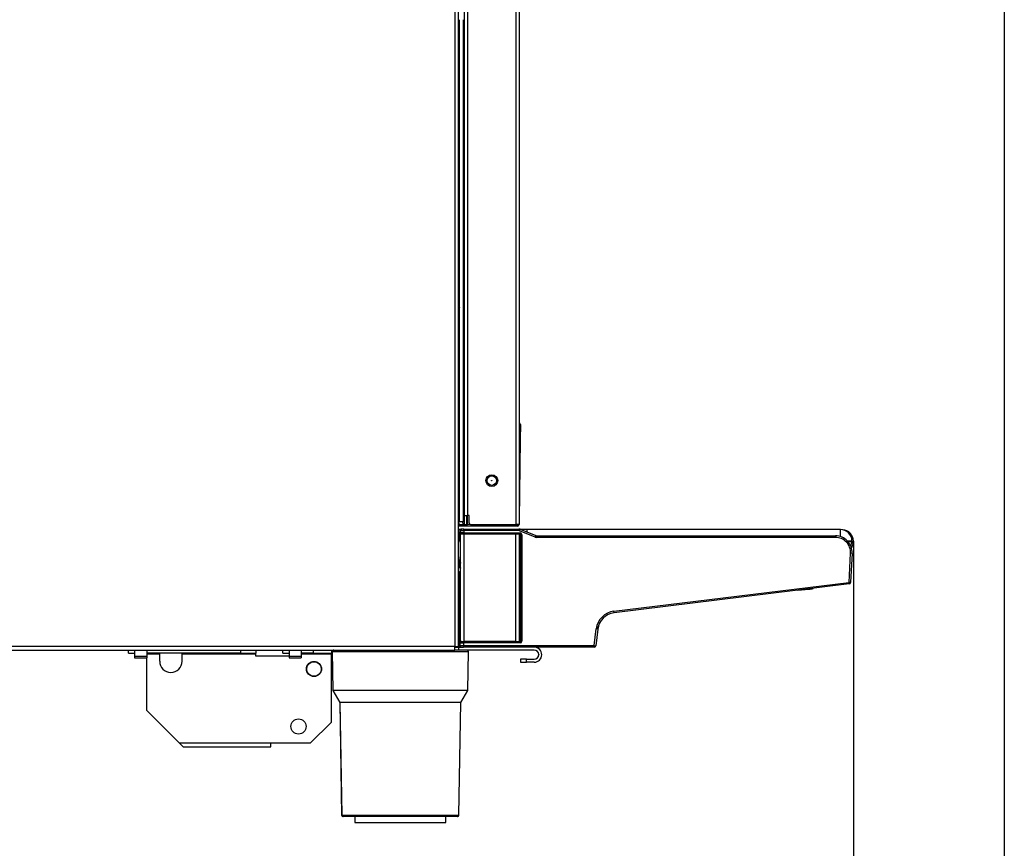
# Model space of a CAD drawing. Header units: millimetres. Extents: x 0 to 200, y 0 to 287.
# Tile 65 of 67: x 167 to 200, y 190 to 218. Entities that reach past the tile are written whole.
import ezdxf
from ezdxf.enums import TextEntityAlignment as Align

# ---------------------------------------------------------------- set-up
doc = ezdxf.new("R2010")
doc.units = ezdxf.units.MM
for name, color, linetype in [('148.256_BW4C_CTM', 7, 'Continuous'), ('Marges', 7, 'Continuous'), ('Standard', 7, 'Continuous')]:
    doc.layers.add(name, color=color, linetype=linetype)
doc.styles.add('SEACAD_Arial', font='arial.ttf')
doc.dimstyles.new('ISO_(mm)', dxfattribs={"dimtxt": 3, "dimasz": 3, "dimexe": 1.5, "dimexo": 0, "dimgap": 0.75, "dimtad": 1, "dimdec": 0, "dimlfac": 10, "dimtxsty": 'SEACAD_Arial', "dimblk1": '_SE_FILLED', "dimblk2": '_SE_FILLED', "dimsah": 1, "dimcen": 1.5, "dimadec": 0, "dimazin": 0, "dimtfac": 0.5, "dimtmove": 0, "dimatfit": 3, "dimfxl": 1, "dimarcsym": 0})

# ---------------------------------------------------------------- blocks, each defined once
blk = doc.blocks.new('SE1')
at = {"layer": '148.256_BW4C_CTM', "color": 7, "linetype": 'Continuous'}
for p, q in [((181.861, 239.192), (181.861, 196.832)), ((181.981, 196.832), (181.981, 239.192)), ((183.878, 200.862), (183.878, 239.212)), ((183.978, 239.212), (183.978, 200.862)), ((182.178, 201.162), (182.178, 238.252)), ((182.276, 238.252), (182.276, 201.162)), ((182.008, 200.962), (182.008, 217.542)), ((182.128, 217.542), (182.128, 200.962)), ((181.981, 205.162), (182.008, 205.162)), ((181.981, 204.762), (182.008, 204.762)), ((182.008, 204.366), (181.981, 204.366)), ((184.022, 204.162), (184.015, 203.672)), ((184.022, 204.162), (184.021, 204.167)), ((183.978, 203.672), (184.015, 203.672)), ((184.015, 203.672), (183.981, 201.011)), ((181.981, 200.962), (181.995, 200.962)), ((181.995, 200.962), (182.025, 200.962)), ((181.997, 200.861), (181.995, 200.962)), ((182.025, 200.962), (182.128, 200.962)), ((182.115, 200.962), (182.117, 200.861)), ((182.128, 200.962), (182.178, 200.962)), ((182.178, 201.162), (182.276, 201.162)), ((182.178, 200.862), (182.178, 201.162)), ((182.258, 200.862), (182.258, 201.162)), ((182.328, 201.162), (182.276, 201.162)), ((182.276, 200.862), (182.276, 201.162)), ((182.328, 200.912), (182.328, 201.162)), ((183.978, 201.011), (183.981, 201.011)), ((183.98, 200.962), (183.979, 200.861)), ((183.981, 201.011), (183.98, 200.962)), ((182.047, 200.812), (181.981, 200.812)), ((181.981, 200.712), (182.074, 200.712)), ((182.028, 200.683), (181.981, 200.683)), ((182.024, 200.668), (182.009, 200.545)), ((182.01, 200.503), (182.03, 200.668)), ((182.035, 200.668), (182.021, 200.549)), ((182.03, 200.668), (182.024, 200.668)), ((182.028, 200.577), (182.039, 200.668)), ((182.039, 200.668), (182.035, 200.668)), ((182.039, 200.668), (182.159, 200.662)), ((182.117, 200.812), (182.047, 200.812)), ((182.074, 200.712), (182.08, 200.712)), ((182.082, 200.712), (182.085, 200.712)), ((182.085, 200.712), (182.089, 200.712)), ((182.159, 200.712), (182.089, 200.712)), ((182.117, 200.861), (182.178, 200.861)), ((182.117, 200.812), (182.117, 200.861)), ((183.859, 200.812), (182.117, 200.812)), ((182.159, 200.662), (182.15, 200.587)), ((182.15, 200.587), (184.013, 200.587)), ((182.15, 200.558), (182.15, 200.587)), ((182.159, 200.712), (183.974, 200.712)), ((182.159, 200.662), (182.159, 200.712)), ((183.974, 200.662), (182.159, 200.662)), ((182.178, 200.862), (182.258, 200.862)), ((182.276, 200.862), (182.258, 200.862)), ((182.258, 200.861), (182.276, 200.861)), ((182.378, 200.862), (182.276, 200.862)), ((182.378, 200.862), (183.878, 200.862)), ((183.859, 200.812), (183.859, 200.861)), ((183.929, 200.812), (183.859, 200.812)), ((183.978, 200.862), (183.878, 200.862)), ((183.974, 200.712), (183.974, 200.662)), ((183.992, 200.658), (184.011, 200.705)), ((184.513, 200.448), (183.992, 200.658)), ((184.011, 200.705), (184.532, 200.494)), ((184.013, 200.558), (184.013, 200.587)), ((184.243, 200.694), (184.039, 200.694)), ((184.243, 200.611), (184.243, 200.694)), ((194.593, 200.694), (184.243, 200.694)), ((194.593, 200.461), (194.593, 200.694)), ((181.986, 200.467), (181.981, 200.467)), ((181.981, 200.428), (181.986, 200.467)), ((182, 200.466), (181.981, 200.309)), ((181.996, 200.4), (181.981, 200.28)), ((182.043, 200.4), (181.996, 200.4)), ((182.021, 200.549), (182.022, 200.551)), ((182.022, 200.552), (182.028, 200.577)), ((182.028, 200.51), (182.043, 200.51)), ((182.043, 196.998), (182.043, 200.536)), ((182.058, 200.544), (182.057, 200.538)), ((184.013, 200.558), (182.15, 200.558)), ((183.873, 200.54), (182.163, 200.54)), ((182.163, 196.994), (182.163, 200.54)), ((183.766, 200.546), (182.27, 200.546)), ((182.27, 200.546), (182.27, 200.54)), ((183.766, 200.54), (183.766, 200.546)), ((183.873, 196.994), (183.873, 200.54)), ((183.993, 196.998), (183.993, 200.536)), ((183.993, 200.518), (184.008, 200.518)), ((184.008, 200.517), (183.993, 200.517)), ((183.993, 200.502), (184.002, 200.511)), ((183.999, 200.333), (183.993, 200.344)), ((183.993, 200.333), (183.999, 200.333)), ((184, 200.303), (183.993, 200.303)), ((183.993, 200.261), (184, 200.261)), ((184, 200.261), (184, 200.303)), ((184, 200.261), (184.03, 200.261)), ((184.006, 200.515), (184.008, 200.517)), ((184.008, 200.518), (184.013, 200.558)), ((184.038, 200.487), (184.022, 200.472)), ((184.022, 200.472), (184.022, 200.447)), ((184.022, 200.376), (184.029, 200.363)), ((184.03, 200.303), (184.03, 200.261)), ((184.043, 200.527), (184.038, 200.489)), ((184.043, 200.527), (184.073, 200.527)), ((184.043, 197.008), (184.043, 200.527)), ((184.073, 200.527), (184.073, 197.008)), ((184.532, 200.494), (184.513, 200.448)), ((184.569, 200.487), (194.424, 200.487)), ((184.569, 200.487), (184.569, 200.437)), ((194.424, 200.437), (184.569, 200.437)), ((194.424, 200.487), (194.424, 200.437)), ((194.82, 200.319), (194.968, 200.319)), ((194.839, 200.299), (194.968, 200.299)), ((194.968, 200.299), (194.968, 200.319)), ((194.968, 200.312), (195.018, 200.312)), ((194.968, 200.292), (195.018, 200.292)), ((195.018, 200.292), (195.018, 200.312)), ((183.993, 200.22), (183.999, 200.231)), ((183.999, 200.231), (183.993, 200.231)), ((184.011, 200.165), (184.01, 198.966)), ((184.029, 200.201), (184.011, 200.165)), ((181.998, 199.483), (182.043, 199.845)), ((194.873, 198.948), (194.924, 199.911)), ((194.973, 199.908), (194.923, 198.954)), ((194.973, 199.908), (194.924, 199.911)), ((182.043, 199.602), (182.028, 199.479)), ((182.028, 199.479), (182.031, 199.479)), ((182.031, 199.479), (182.043, 199.579)), ((182.043, 199.429), (182.04, 199.418)), ((181.987, 199.272), (181.982, 198.264)), ((182.009, 199.272), (182.006, 199.272)), ((182.006, 199.272), (182.006, 198.263)), ((182.009, 199.272), (182.009, 197.134)), ((184.01, 198.966), (184.029, 198.928)), ((183.999, 198.898), (183.993, 198.909)), ((183.993, 198.898), (183.999, 198.898)), ((184, 198.868), (183.993, 198.868)), ((183.993, 198.826), (184, 198.826)), ((183.993, 198.785), (183.999, 198.796)), ((183.999, 198.796), (183.993, 198.796)), ((184, 198.868), (184.03, 198.868)), ((184, 198.826), (184, 198.868)), ((184, 198.826), (184.03, 198.826)), ((184.029, 198.766), (184.01, 198.728)), ((184.01, 198.728), (184.01, 198.445)), ((184.03, 198.868), (184.03, 198.826)), ((187.109, 197.995), (194.872, 198.948)), ((194.878, 198.898), (187.116, 197.945)), ((193.174, 198.689), (193.553, 198.722)), ((194.872, 198.948), (194.873, 198.948)), ((194.878, 198.898), (194.872, 198.948)), ((194.872, 198.948), (194.922, 198.942)), ((194.923, 198.954), (194.873, 198.948)), ((194.923, 198.954), (194.922, 198.942)), ((184.01, 198.445), (184.015, 198.44)), ((184.019, 198.288), (184.024, 197.502)), ((187.116, 197.945), (187.109, 197.995)), ((181.99, 197.812), (181.981, 197.835)), ((182.001, 197.818), (182.008, 196.862)), ((183.994, 197.492), (183.993, 197.629)), ((183.993, 197.492), (183.994, 197.492)), ((183.994, 197.472), (183.993, 197.472)), ((183.993, 197.463), (183.999, 197.463)), ((184, 197.433), (183.993, 197.433)), ((183.993, 197.391), (184, 197.391)), ((183.999, 197.361), (183.993, 197.361)), ((183.993, 197.354), (183.995, 197.354)), ((183.994, 197.472), (183.994, 197.492)), ((183.999, 197.463), (183.994, 197.472)), ((183.995, 197.354), (183.999, 197.361)), ((183.995, 197.314), (183.995, 197.354)), ((184, 197.391), (184, 197.433)), ((184, 197.391), (184.03, 197.391)), ((184.024, 197.502), (184.029, 197.493)), ((184.03, 197.433), (184.03, 197.391)), ((186.459, 196.862), (186.526, 197.411)), ((186.576, 197.405), (186.508, 196.857)), ((186.576, 197.405), (186.526, 197.411)), ((186.597, 197.496), (186.576, 197.405)), ((186.576, 197.405), (186.595, 197.491)), ((182.009, 197.134), (182.043, 197.134)), ((182.011, 196.862), (182.011, 197.026)), ((182.043, 197.024), (182.017, 197.024)), ((182.041, 197.024), (182.041, 197.018)), ((182.041, 197.024), (182.043, 197.024)), ((183.995, 197.314), (183.993, 197.314)), ((183.993, 197.048), (183.997, 197.048)), ((183.997, 197.028), (183.993, 197.028)), ((183.993, 197.017), (184.008, 197.017)), ((184.008, 197.016), (183.993, 197.016)), ((183.997, 197.048), (183.995, 197.314)), ((183.997, 197.028), (183.997, 197.048)), ((184.002, 197.024), (183.997, 197.028)), ((184.008, 197.017), (184.006, 197.019)), ((184.013, 196.977), (184.008, 197.016)), ((184.013, 197.025), (184.013, 197.021)), ((184.029, 197.331), (184.025, 197.324)), ((184.025, 197.324), (184.027, 197.058)), ((184.027, 197.058), (184.038, 197.047)), ((184.038, 197.046), (184.043, 197.008)), ((184.073, 197.008), (184.043, 197.008)), ((181.861, 196.832), (135.101, 196.832)), ((135.111, 196.712), (181.861, 196.712)), ((141.929, 196.71), (179.517, 196.712)), ((171.083, 196.612), (171.083, 196.712)), ((171.283, 196.712), (171.283, 196.497)), ((171.683, 196.712), (171.683, 196.497)), ((174.783, 196.712), (174.783, 196.612)), ((175.283, 196.712), (175.283, 196.612)), ((176.183, 196.612), (176.183, 196.712)), ((176.383, 196.712), (176.383, 196.497)), ((176.783, 196.712), (176.783, 196.497)), ((177.183, 196.712), (177.183, 196.612)), ((177.783, 196.712), (177.783, 196.612)), ((181.861, 196.712), (181.861, 196.832)), ((181.861, 196.832), (181.981, 196.832)), ((181.861, 196.814), (181.881, 196.814)), ((181.981, 196.812), (181.861, 196.812)), ((181.861, 196.812), (182.054, 196.812)), ((181.981, 196.712), (181.861, 196.712)), ((181.881, 196.814), (181.881, 196.832)), ((181.881, 196.814), (181.981, 196.814)), ((181.981, 196.96), (182.007, 196.96)), ((182.007, 196.912), (181.981, 196.912)), ((181.981, 196.832), (181.981, 196.814)), ((181.981, 196.812), (181.981, 196.712)), ((184.478, 196.712), (181.981, 196.712)), ((182.008, 196.862), (182.009, 196.861)), ((182.008, 196.862), (182.011, 196.862)), ((182.017, 196.989), (182.018, 196.875)), ((182.019, 196.987), (182.017, 196.989)), ((182.017, 196.874), (182.021, 196.866)), ((182.017, 196.874), (182.017, 196.862)), ((182.017, 196.874), (182.017, 196.862)), ((182.017, 196.862), (182.021, 196.862)), ((182.018, 196.874), (182.018, 196.875)), ((182.022, 196.866), (182.018, 196.874)), ((182.022, 196.961), (182.019, 196.986)), ((182.021, 196.866), (182.021, 196.862)), ((182.022, 196.866), (182.022, 196.961)), ((182.051, 196.997), (182.052, 196.991)), ((182.061, 196.812), (182.058, 196.812)), ((182.067, 196.812), (182.061, 196.812)), ((182.071, 196.812), (182.067, 196.812)), ((182.071, 196.812), (182.141, 196.812)), ((182.191, 196.812), (182.119, 196.812)), ((182.141, 196.862), (186.459, 196.862)), ((182.141, 196.86), (186.459, 196.86)), ((186.459, 196.812), (182.141, 196.812)), ((182.142, 196.947), (182.142, 196.977)), ((182.142, 196.977), (184.013, 196.977)), ((184.013, 196.947), (182.142, 196.947)), ((182.142, 196.947), (182.142, 196.861)), ((183.873, 196.994), (182.163, 196.994)), ((184.479, 196.712), (182.261, 196.712)), ((182.27, 196.994), (182.27, 196.989)), ((183.766, 196.989), (182.27, 196.989)), ((183.766, 196.989), (183.766, 196.994)), ((184.013, 196.977), (184.013, 196.947)), ((186.459, 196.86), (186.459, 196.862)), ((186.459, 196.812), (186.459, 196.86)), ((186.508, 196.857), (186.508, 196.856)), ((171.083, 196.612), (171.283, 196.612)), ((171.283, 196.497), (171.283, 196.462)), ((171.683, 196.497), (171.283, 196.497)), ((171.283, 196.462), (171.683, 196.462)), ((174.783, 196.612), (171.683, 196.612)), ((171.683, 196.592), (172.113, 196.592)), ((171.683, 196.497), (171.683, 196.462)), ((171.683, 194.712), (171.683, 196.462)), ((172.113, 196.592), (172.113, 196.612)), ((172.113, 196.342), (172.113, 196.592)), ((172.853, 196.592), (172.853, 196.612)), ((172.853, 196.592), (175.283, 196.592)), ((172.853, 196.342), (172.853, 196.592)), ((174.783, 196.612), (175.283, 196.612)), ((175.283, 196.592), (175.283, 196.612)), ((175.283, 196.512), (175.283, 196.592)), ((176.383, 196.512), (175.283, 196.512)), ((176.183, 196.612), (176.383, 196.612)), ((176.383, 196.497), (176.383, 196.462)), ((176.783, 196.497), (176.383, 196.497)), ((176.383, 196.462), (176.783, 196.462)), ((177.183, 196.612), (176.783, 196.612)), ((176.783, 196.592), (177.783, 196.592)), ((176.783, 196.497), (176.783, 196.462)), ((177.183, 196.612), (177.783, 196.612)), ((177.783, 196.592), (177.783, 196.612)), ((177.783, 194.332), (177.783, 196.592)), ((177.809, 196.661), (177.807, 196.661)), ((177.807, 196.661), (177.829, 195.372)), ((177.809, 196.661), (182.307, 196.661)), ((177.809, 196.661), (177.832, 195.372)), ((177.809, 196.661), (177.831, 195.372)), ((182.285, 195.372), (182.307, 196.661)), ((184.026, 196.412), (184.026, 196.312)), ((184.028, 196.412), (184.026, 196.412)), ((184.028, 196.412), (184.028, 196.312)), ((184.228, 196.412), (184.028, 196.412)), ((184.028, 196.412), (184.028, 196.312)), ((184.028, 196.412), (184.028, 196.412)), ((184.228, 196.412), (184.478, 196.412)), ((184.228, 196.312), (184.228, 196.412)), ((184.626, 196.563), (184.626, 196.561)), ((184.628, 196.563), (184.628, 196.561)), ((184.028, 196.312), (184.026, 196.312)), ((184.028, 196.312), (184.228, 196.312)), ((184.028, 196.312), (184.228, 196.312)), ((184.478, 196.312), (184.228, 196.312)), ((184.228, 196.312), (184.228, 196.312)), ((184.479, 196.312), (184.228, 196.312)), ((177.829, 195.372), (177.832, 195.372)), ((177.829, 195.372), (178.056, 194.979)), ((177.832, 195.372), (177.831, 195.372)), ((177.831, 195.372), (178.058, 194.979)), ((182.285, 195.372), (177.832, 195.372)), ((177.832, 195.372), (178.058, 194.979)), ((182.058, 194.979), (182.285, 195.372)), ((178.056, 194.979), (178.058, 194.979)), ((178.056, 194.979), (178.121, 191.261)), ((182.058, 194.979), (178.058, 194.979)), ((178.058, 194.979), (178.123, 191.261)), ((178.058, 194.979), (178.058, 194.979)), ((178.058, 194.979), (178.123, 191.261)), ((181.994, 191.261), (182.058, 194.979)), ((172.763, 193.632), (171.683, 194.712)), ((177.783, 194.332), (177.083, 193.632)), ((175.783, 193.632), (172.763, 193.632)), ((172.763, 193.632), (172.883, 193.512)), ((172.883, 193.512), (175.783, 193.512)), ((177.083, 193.632), (175.783, 193.632)), ((175.783, 193.512), (175.783, 193.632)), ((178.123, 191.261), (178.121, 191.261)), ((178.123, 191.261), (181.994, 191.261)), ((178.123, 191.261), (178.123, 191.261)), ((181.944, 191.212), (178.173, 191.212)), ((178.556, 191.212), (178.556, 191.012)), ((178.558, 191.212), (178.558, 191.012)), ((178.558, 191.212), (178.558, 191.012)), ((181.558, 191.012), (181.558, 191.212)), ((181.943, 191.212), (181.558, 191.212)), ((178.558, 191.012), (178.556, 191.012)), ((178.558, 191.012), (181.558, 191.012)), ((178.558, 191.012), (178.558, 191.012)), ((179.488, 191.012), (181.558, 191.012)), ((181.558, 191.012), (181.558, 191.012))]:
    blk.add_line(p, q, dxfattribs=at)
for centre, radius in [((183.078, 202.312), 0.195), ((183.078, 202.312), 0.156), ((183.078, 202.312), 0.00685), ((177.207, 196.089), 0.25), ((177.207, 196.087), 0.24), ((176.696, 194.189), 0.25)]:
    blk.add_circle(centre, radius, dxfattribs=at)
for centre, radius, start, end in [((182.421, 206.912), 1.2, 109.2055, 111.532), ((182.421, 207.112), 0.8, 121.2352, 123.3981), ((182.378, 200.912), 0.05, 180, 270), ((181.965, 201.252), 0.392, 272.2961, 274.6529), ((182.057, 202.581), 1.72, 268.0016, 271.9984), ((182.08, 200.662), 0.0504, 89.8739, 172.6168), ((182.086, 200.661), 0.0512, 90.3513, 154.2214), ((183.915, 202.729), 1.868, 268.2642, 271.9441), ((183.929, 200.862), 0.0498, 269.8209, 359.4291), ((183.974, 200.612), 0.1, 68, 90), ((183.974, 200.612), 0.05, 68, 90), ((194.593, 200.319), 0.375, 0, 90), ((194.643, 200.312), 0.375, 0, 86.3681), ((181.945, 200.477), 0.0423, 345.5602, 31.6541), ((181.966, 200.552), 0.0431, 301.3412, 352.1095), ((182.293, 200.319), 0.375, 139.6883, 142.3313), ((183.992, 200.472), 0.03, 0.0175, 89.9825), ((183.999, 200.363), 0.03, 270.029, 359.9448), ((183.691, 200.308), 0.309, 359.1495, 4.7122), ((183.691, 200.257), 0.309, 355.2878, 0.8505), ((184.015, 205.276), 4.972, 269.8272, 270.1728), ((184.006, 200.497), 0.0187, 69.5865, 90.6344), ((184.008, 200.487), 0.03, 0.0175, 89.832), ((184.011, 200.526), 0.0312, 0.4872, 87.437), ((171.634, 200.453), 12.389, 359.6418, 359.9688), ((183.083, 200.317), 0.947, 359.1507, 2.7807), ((183.083, 200.247), 0.947, 357.2193, 0.8493), ((184.569, 200.587), 0.15, 248, 270), ((184.569, 200.587), 0.1, 248, 270), ((194.424, 199.937), 0.55, 357, 90), ((194.424, 199.937), 0.5, 357, 90), ((194.593, 200.299), 0.375, 335.4737, 0), ((194.643, 200.292), 0.375, 326.2386, 0), ((183.981, 200.165), 0.03, 359.9446, 65.2935), ((183.979, 199.321), 0.845, 87.8885, 89.0627), ((183.999, 200.201), 0.03, 0.122, 89.9042), ((181.768, 197.519), 1.977, 82.4652, 83.3342), ((181.989, 198.675), 0.597, 88.3721, 90.2636), ((183.972, 198.593), 0.375, 84.186, 86.7214), ((183.98, 198.113), 0.616, 87.2594, 88.786), ((183.753, 198.875), 0.247, 358.4481, 5.4136), ((183.753, 198.819), 0.247, 354.5864, 1.5519), ((193.505, 199.27), 0.55, 275, 289.7775), ((193.505, 199.27), 0.55, 275.0011, 288.1087), ((194.872, 198.948), 0.05, 277, 353), ((183.966, 197.781), 0.666, 86.2498, 87.6529), ((183.98, 198.445), 0.0299, 297.1162, 0.1064), ((183.985, 198.44), 0.03, 285.4033, 359.9789), ((182.058, 198.316), 1.961, 359.1902, 3.6134), ((181.986, 197.924), 0.34, 86.5941, 90.6152), ((187.191, 197.33), 0.67, 97, 173), ((158.011, 358.068), 162.09, 278.50406, 278.51147), ((187.191, 197.33), 0.62, 97, 173), ((183.999, 197.493), 0.03, 270.029, 359.9448), ((183.691, 197.438), 0.309, 359.1495, 4.7122), ((183.691, 197.387), 0.309, 355.2878, 0.8505), ((183.999, 197.331), 0.03, 0.122, 89.9042), ((184.015, 202.406), 4.972, 269.8272, 270.1728), ((183.083, 197.447), 0.947, 359.1507, 2.7807), ((183.083, 197.377), 0.947, 357.2193, 0.8493), ((182.049, 196.987), 0.03, 101.526, 179.9825), ((183.997, 197.058), 0.03, 270.0175, 359.9825), ((184.006, 197.037), 0.0176, 269.418, 293.0524), ((184.008, 197.047), 0.03, 270.168, 359.9825), ((184.011, 197.008), 0.0312, 272.563, 359.5128), ((177.857, 196.662), 0.05, 93.3007, 181), ((177.859, 196.662), 0.05, 90.0029, 181.0029), ((177.859, 196.662), 0.05, 93.2987, 181), ((182.061, 196.862), 0.05, 179.9896, 269.9946), ((182.067, 196.862), 0.05, 180.0136, 269.9987), ((182.071, 196.862), 0.05, 179.9956, 269.9957), ((182.092, 198.374), 1.514, 267.3027, 271.8643), ((183.113, 196.827), 0.972, 177.9695, 180.8642), ((182.257, 196.662), 0.05, 359.0029, 90.0029), ((184.478, 196.562), 0.25, 270.0029, 87.4206), ((184.478, 196.562), 0.15, 270.0029, 90.0029), ((184.479, 196.563), 0.249, 0, 90), ((186.459, 196.862), 0.05, 270, 353), ((184.477, 196.561), 0.149, 270, 0), ((172.483, 196.342), 0.37, 180, 0), ((178.171, 191.262), 0.05, 181, 270), ((178.173, 191.262), 0.05, 181.0029, 270.0029), ((178.173, 191.262), 0.05, 181, 260.3861), ((181.943, 191.262), 0.05, 270, 288.2961), ((181.944, 191.262), 0.05, 270.0029, 359.0029)]:
    blk.add_arc(centre, radius, start, end, dxfattribs=at)
for centre, major_axis, ratio, start_param, end_param in [((182.074, 200.662), (0, -0.05), 0.999883, 3.141593, 4.590226), ((182.085, 200.662), (-0.039, -0.0314), 0.999451, 5.17059, 5.482996), ((182.089, 200.662), (0, 0.05), 0.999883, 0, 1.448633), ((184.013, 200.526), (-0.0067, -0.0604), 0.987542, 1.681934, 3.25), ((181.959, 200.551), (0.0498, -0.0041), 0.934044, 5.240252, 6.240626), ((181.974, 200.562), (0, 0.05), 0.865811, 3.305654, 3.520629), ((181.951, 200.472), (0.0496, -0.0061), 0.014591, -0.780837, -0.015198), ((181.998, 200.4), (-0.014, -0.11), 0.015084, 3.503956, 4.714242), ((181.997, 200.456), (0.0125, 0.1), 0.021654, -1.471337, -0.478768), ((182.05, 200.546), (0.0142, 0.0265), 0.998898, 1.939682, 3.387563), ((182.052, 200.547), (0.0212, -0.0212), 0.999695, 3.804962, 5.196582), ((182.052, 200.548), (0.0293, -0.0064), 0.987107, 3.236673, 4.615673), ((182.031, 200.621), (-0.0086, -0.07), 0.015084, 0.019306, 0.158932), ((182.058, 200.573), (-0.0293, 0.0064), 0.987107, 0.09508, 1.784134), ((182.061, 200.509), (-0.0504, 0), 0.017326, -1.213035, -0.863653), ((182.163, 200.536), (-0.12, 0), 0.031159, 4.712389, 6.283185), ((182.148, 200.543), (-0.0907, -0.0003), 0.157144, 4.6926, 6.2482), ((182.27, 200.53), (-0.1, 0), 0.158384, 4.712389, 5.58165), ((183.766, 200.53), (0.1, 0), 0.158384, 0.701535, 1.570796), ((183.873, 200.536), (-0.12, 0), 0.031159, 3.141593, 4.712389), ((183.992, 200.472), (0.03, 0), 0.035033, 0.017464, 1.570818), ((183.992, 200.447), (0.03, 0), 0.035033, 0.017464, 1.570818), ((183.983, 200.515), (0.0302, 0), 0.017346, 0.685003, 1.22568), ((183.963, 200.511), (0.0504, 0), 0.017325, -0.923561, -0.690811), ((183.992, 200.376), (-0.03, 0.0002), 0.342462, 3.160169, 4.686987), ((183.992, 200.376), (-0.0268, -0.0134), 0.999239, 1.13516, 2.677762), ((184.008, 200.489), (0.0298, -0.0033), 0.987542, 0.111137, 1.681831), ((184.009, 200.488), (0.0028, 0.0451), 0.054129, -1.090828, -0.961525), ((184.038, 200.617), (0, -0.13), 0.017455, 0.017453, 0.15708), ((181.979, 199.272), (0.03, 0), 0.999848, 0, 1.570796), ((181.976, 199.272), (0, 0.03), 0.999848, 4.712389, 6.128217), ((182.06, 199.475), (-0.0025, -0.0299), 0.99939, 4.673024, 5.751073), ((182.06, 199.475), (-0.0298, 0.0037), 0.034637, 5.33829, 6.248258), ((183.98, 198.966), (0.0268, 0.0134), 0.999239, 4.70485, 5.819355), ((183.98, 198.728), (0.0268, -0.0134), 0.999239, 0.46383, 1.572938), ((183.999, 198.928), (0.0268, 0.0134), 0.999239, 4.249168, 5.819355), ((183.999, 198.766), (-0.0268, 0.0134), 0.999239, 3.605423, 5.17561), ((184.029, 198.868), (0, 0.06), 0.017455, 4.712389, 6.248279), ((184.029, 198.826), (0, -0.06), 0.017455, 0.034907, 1.570796), ((181.974, 198.273), (0, -0.487), 0.017452, 1.012885, 1.551118), ((181.997, 198.273), (0, -0.517), 0.017452, 0.49335, 1.551109), ((181.971, 197.818), (0.03, -0.001), 0.880617, 0.036831, 1.272745), ((182.085, 198.273), (-0.075, 0.494), 0.701075, -3.651481, -3.626671), ((181.984, 197.784), (-0.0228, -0.0194), 0.867354, 3.402102, 3.873216), ((183.994, 197.502), (-0.03, -0.0002), 0.342014, 1.568623, 3.123019), ((183.994, 197.502), (-0.0268, -0.0134), 0.999239, 1.107575, 2.677762), ((183.995, 197.324), (-0.0268, 0.0134), 0.999239, 3.605423, 5.17561), ((182.011, 197.134), (0, 0.11), 0.017455, 1.570796, 2.964047), ((182.041, 197.025), (0.03, 0), 0.017455, 3.788453, 4.7124), ((182.047, 196.989), (0.0142, -0.0265), 0.998898, 2.877917, 4.221321), ((182.049, 196.986), (0.0298, 0.0033), 0.987542, 1.669086, 3.030455), ((183.963, 197.023), (0.05, 0), 0.017455, 0.693522, 0.927295), ((183.963, 197.02), (0.05, 0), 0.017476, -0.927295, -0.537665), ((183.995, 197.324), (-0.03, -0.0002), 0.342014, 1.568623, 3.123019), ((183.997, 197.058), (-0.03, -0.0002), 0.342014, 1.568623, 3.123019), ((184.008, 197.046), (-0.0298, -0.0033), 0.987542, 1.459761, 3.030455), ((184.013, 197.008), (-0.0067, 0.0604), 0.987542, 3.033185, 4.601252), ((184.038, 196.917), (0, 0.13), 0.017455, -0.15708, -0.017453), ((182.058, 196.862), (0, 0.05), 0.999848, 1.570796, 3.141593), ((182.041, 196.862), (0.03, 0), 0.035033, 3.159057, 3.796195), ((182.047, 196.874), (0.03, 0), 0.034985, 2.900157, 3.159078), ((182.019, 196.917), (0, 0.07), 0.017455, -0.15708, -0.017453), ((182.141, 196.866), (-0.12, 0), 0.034899, 0.017443, 1.574954), ((182.052, 196.961), (0.0298, 0.0033), 0.987542, 1.462389, 3.030455), ((182.142, 196.866), (-0.12, 0), 0.034921, 0.017453, 1.56663), ((182.163, 196.998), (0.12, 0), 0.031159, 3.141593, 4.712389), ((182.142, 196.991), (-0.09, 0), 0.158384, 0.017453, 1.570796), ((182.27, 197.004), (-0.1, 0), 0.158384, 0.701535, 1.570796), ((183.766, 197.004), (0.1, 0), 0.158384, 4.712389, 5.58165), ((183.873, 196.998), (0.12, 0), 0.031159, 4.712389, 6.283185), ((186.459, 196.863), (0.0496, -0.0061), 0.017391, 4.714524, 6.283185), ((186.459, 196.862), (-0.0496, 0.0061), 0.034772, 1.575066, 3.141593)]:
    blk.add_ellipse(centre, major_axis=major_axis, ratio=ratio, start_param=start_param, end_param=end_param, dxfattribs=at)
for points, degree, knots in [([(184.021, 204.167), (184.021, 204.169), (184.021, 204.174), (184.019, 204.18), (184.016, 204.186), (184.013, 204.192), (184.009, 204.197), (184.002, 204.203), (183.99, 204.21), (183.979, 204.211), (183.972, 204.212)], 3, [0, 0, 0, 0, 0.074779, 0.152839, 0.234297, 0.319252, 0.407794, 0.500003, 0.68257, 1, 1, 1, 1]), ([(182.047, 200.812), (182.034, 200.812), (182.021, 200.817), (182.003, 200.836), (181.997, 200.848), (181.997, 200.861)], 3, [0, 0, 0, 0, 0.5, 0.5, 1, 1, 1, 1]), ([(182.037, 200.677), (182.036, 200.676), (182.032, 200.674), (182.031, 200.67), (182.03, 200.668)], 3, [0.6544496, 0.6544496, 0.6544496, 0.6544496, 0.7920609, 1, 1, 1, 1]), ([(182.028, 200.51), (182.026, 200.51), (182.023, 200.51), (182.018, 200.509), (182.014, 200.508), (182.011, 200.506), (182.01, 200.504), (182.01, 200.503)], 3, [0, 0, 0, 0, 0.165232, 0.33086, 0.500183, 0.749747, 1, 1, 1, 1]), ([(184.013, 200.509), (184.013, 200.509), (184.013, 200.509), (184.013, 200.509), (184.013, 200.509), (184.013, 200.509), (184.012, 200.509), (184.01, 200.51), (184.007, 200.51), (184.003, 200.511), (184.002, 200.511)], 3, [0, 0, 0, 0, 0.015766, 0.031519, 0.06299, 0.125809, 0.251058, 0.500488, 0.752434, 1, 1, 1, 1]), ([(181.981, 199.299), (181.982, 199.297), (181.983, 199.295), (181.986, 199.288), (181.987, 199.28), (181.987, 199.272)], 3, [0.3027537, 0.3027537, 0.3027537, 0.3027537, 0.5, 0.5, 1, 1, 1, 1]), ([(182.04, 199.418), (182.029, 199.421), (182.021, 199.427), (182.013, 199.434), (182.007, 199.443), (182.001, 199.452), (181.999, 199.462), (181.997, 199.472), (181.998, 199.483)], 2, [0, 0, 0, 0.25, 0.25, 0.5, 0.5, 0.75, 0.75, 1, 1, 1]), ([(182.028, 199.479), (182.028, 199.478), (182.027, 199.473), (182.029, 199.464), (182.035, 199.454), (182.041, 199.451), (182.043, 199.449)], 3, [0, 0, 0, 0, 0.0895437, 0.3550346, 0.6585497, 0.8533373, 0.8533373, 0.8533373, 0.8533373]), ([(183.993, 198.278), (183.999, 198.278), (184.005, 198.279), (184.015, 198.283), (184.019, 198.286), (184.019, 198.288)], 3, [0.0906893, 0.0906893, 0.0906893, 0.0906893, 0.5, 0.5, 1, 1, 1, 1]), ([(184.002, 197.024), (184.003, 197.024), (184.005, 197.024), (184.008, 197.024), (184.011, 197.025), (184.012, 197.025), (184.013, 197.025), (184.013, 197.025), (184.013, 197.025), (184.013, 197.025), (184.013, 197.025), (184.013, 197.025)], 3, [0, 0, 0, 0, 0.166102, 0.332101, 0.500108, 0.749273, 0.874318, 0.937056, 0.968498, 0.984241, 1, 1, 1, 1])]:
    blk.add_open_spline(points, degree=degree, knots=knots, dxfattribs=at)
for points in [[(182.15, 200.587), (182.119, 200.588), (182.056, 200.587), (182.029, 200.581), (182.028, 200.577)], [(181.99, 197.812), (181.993, 197.808), (181.996, 197.804), (182.001, 197.801)], [(182.022, 196.961), (182.023, 196.957), (182.049, 196.95), (182.111, 196.947), (182.142, 196.947)]]:
    blk.add_open_spline(points, degree=3, dxfattribs=at)
blk = doc.blocks.new('DMBLK6')
at = {"layer": 'Standard', "linetype": 'Continuous'}
for points in [[(137.981, 180.463), (137.981, 181.463), (134.981, 180.963)], [(192.018, 180.463), (195.018, 180.963), (192.018, 181.463)]]:
    blk.add_hatch(color=7, dxfattribs=at).paths.add_polyline_path(points)
at = {"layer": 'Standard', "color": 7, "linetype": 'Continuous'}
for p, q in [((195.018, 200.312), (195.018, 179.463)), ((134.981, 196.832), (134.981, 179.463)), ((134.981, 180.963), (195.018, 180.963))]:
    blk.add_line(p, q, dxfattribs=at)
at = {"layer": 'Standard', "color": 7, "linetype": 'Continuous', "style": 'SEACAD_Arial'}
blk.add_text('600', height=3, dxfattribs=at).set_placement((163.314, 184.713), align=Align.TOP_LEFT)
blk = doc.blocks.new('_SE_FILLED')
at = {"color": 0}
blk.add_line((0, 0), (-1, 0), dxfattribs=at)
blk.add_solid([(0, 0), (-1, -0.1665), (-1, 0.1665), (0, 0)], dxfattribs=at)

msp = doc.modelspace()

# ---------------------------------------------------------------- linework, layer by layer
at = {"layer": 'Marges', "color": 7, "linetype": 'Continuous'}
msp.add_line((200, 287), (200, 10), dxfattribs=at)

# ---------------------------------------------------------------- block references
at = {"layer": 'Standard'}
msp.add_blockref('SE1', (0, 0), dxfattribs=at)

# ---------------------------------------------------------------- dimensions: what is measured, and where the dimension line sits
at = {"layer": 'Standard', "color": 7, "linetype": 'Continuous'}
dim = msp.add_linear_dim(base=(195.018, 180.963), p1=(134.981, 196.832), p2=(195.018, 200.292), text='\\A1;<>', dimstyle='ISO_(mm)', dxfattribs=at)
dim.commit()
dim.dimension.update_dxf_attribs({"geometry": 'DMBLK6', "text_midpoint": (166.835, 180.963), "dimtype": 160})

doc.saveas('drawing.dxf')
